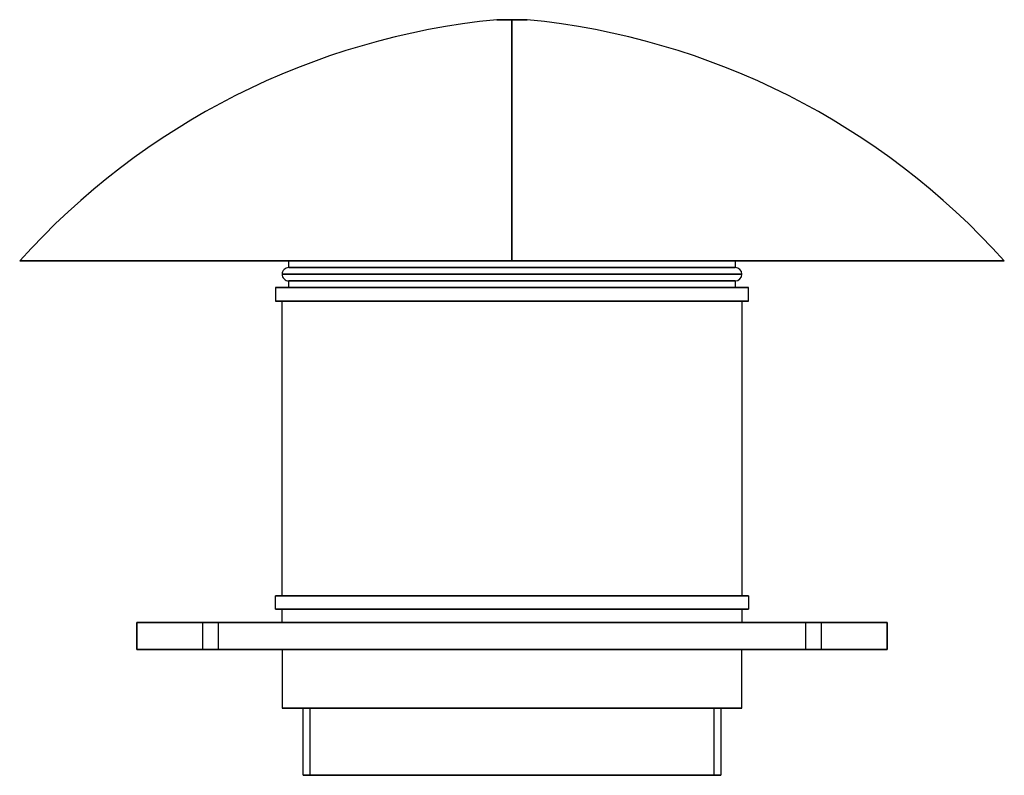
# Model space of a CAD drawing. Header units: millimetres. Extents: x -368 to 368, y -94 to 470.
import ezdxf

# ---------------------------------------------------------------- set-up
doc = ezdxf.new("R2010")
doc.units = ezdxf.units.MM
doc.layers.add('MAIN-1', color=7, linetype='Continuous')

msp = doc.modelspace()

# ---------------------------------------------------------------- linework, layer by layer
at = {"layer": 'MAIN-1'}
for p, q in [((0, 470), (-11.42, 470)), ((-11.42, 470), (0, 470)), ((0, 290), (0, 470)), ((0, 470), (0, 290)), ((0, 470), (11.42, 470)), ((11.42, 470), (0, 470)), ((0, 290), (-367.5, 290)), ((-367.5, 290), (0, 290)), ((-166.6, 290), (166.6, 290)), ((-166.6, 285), (-166.6, 290)), ((-166.6, 290), (166.6, 290)), ((0, 290), (367.5, 290)), ((367.5, 290), (0, 290)), ((166.6, 290), (166.6, 285)), ((171.6, 280), (-171.6, 280)), ((-171.6, 280), (171.6, 280)), ((-166.6, 285), (166.6, 285)), ((166.6, 285), (-166.6, 285)), ((-166.6, 275), (166.6, 275)), ((166.6, 275), (-166.6, 275)), ((-166.6, 270), (-166.6, 275)), ((166.6, 275), (166.6, 270)), ((-176.6, 270), (-176.6, 260)), ((176.6, 270), (-176.6, 270)), ((-176.6, 270), (176.6, 270)), ((166.6, 270), (-166.6, 270)), ((-166.6, 270), (166.6, 270)), ((176.6, 260), (176.6, 270)), ((-176.6, 260), (176.6, 260)), ((176.6, 260), (-176.6, 260)), ((171.6, 260), (-171.6, 260)), ((-171.6, 40), (-171.6, 260)), ((-171.6, 260), (171.6, 260)), ((171.6, 260), (171.6, 40)), ((-176.6, 40), (176.6, 40)), ((-176.6, 30), (-176.6, 40)), ((176.6, 40), (-176.6, 40)), ((-171.6, 40), (171.6, 40)), ((171.6, 40), (-171.6, 40)), ((176.6, 40), (176.6, 30)), ((176.6, 30), (-176.6, 30)), ((-176.6, 30), (176.6, 30)), ((171.6, 30), (-171.6, 30)), ((-171.6, 20), (-171.6, 30)), ((-171.6, 30), (171.6, 30)), ((171.6, 30), (171.6, 20)), ((-280, 0), (-280, 20)), ((-280, 20), (-280, 0)), ((-280, 20), (-280, 20)), ((-280, 20), (280, 20)), ((280, 20), (-280, 20)), ((-231, 20), (-231, 0)), ((-219, 20), (-231, 20)), ((-231, 20), (-231, 0)), ((-219, 20), (-231, 20)), ((-231, 20), (-219, 20)), ((-231, 20), (-219, 20)), ((-219, 0), (-219, 20)), ((-219, 0), (-219, 20)), ((171.6, 20), (-171.6, 20)), ((-171.6, 20), (171.6, 20)), ((219, 20), (219, 0)), ((231, 20), (219, 20)), ((219, 20), (219, 0)), ((231, 20), (219, 20)), ((219, 20), (231, 20)), ((219, 20), (231, 20)), ((231, 0), (231, 20)), ((231, 0), (231, 20)), ((280, 20), (280, 0)), ((280, 0), (280, 20)), ((280, 20), (280, 20)), ((-280, 0), (-280, 0)), ((280, 0), (-280, 0)), ((-280, 0), (280, 0)), ((-231, 0), (-219, 0)), ((-231, 0), (-219, 0)), ((-219, 0), (-231, 0)), ((-219, 0), (-231, 0)), ((-171.6, 0), (-171.6, -44)), ((171.6, 0), (-171.6, 0)), ((-171.6, 0), (171.6, 0)), ((171.6, -44), (171.6, 0)), ((219, 0), (231, 0)), ((219, 0), (231, 0)), ((231, 0), (219, 0)), ((231, 0), (219, 0)), ((280, 0), (280, 0)), ((-171.6, -44), (171.6, -44)), ((171.6, -44), (-171.6, -44)), ((-156, -44), (156, -44)), ((-156, -94), (-156, -44)), ((156, -44), (-156, -44)), ((-151, -44), (-151, -94)), ((151, -44), (-151, -44)), ((-151, -44), (151, -44)), ((151, -94), (151, -44)), ((156, -44), (156, -94)), ((156, -94), (-156, -94)), ((-156, -94), (156, -94)), ((-151, -94), (151, -94)), ((151, -94), (-151, -94))]:
    msp.add_line(p, q, dxfattribs=at)
for centre, radius, start, end in [((42.37, -78.62), 551.25, 95.60013, 138.03344), ((-42.37, -78.62), 551.25, 41.96652, 84.39983), ((-166.6, 280), 5, 89.99998, 180.00002), ((-166.6, 280), 5, 180.00002, 270.00002), ((166.6, 280), 5, 0, 89.99998), ((166.6, 280), 5, 270.00002, 0)]:
    msp.add_arc(centre, radius, start, end, dxfattribs=at)

doc.saveas('drawing.dxf')
